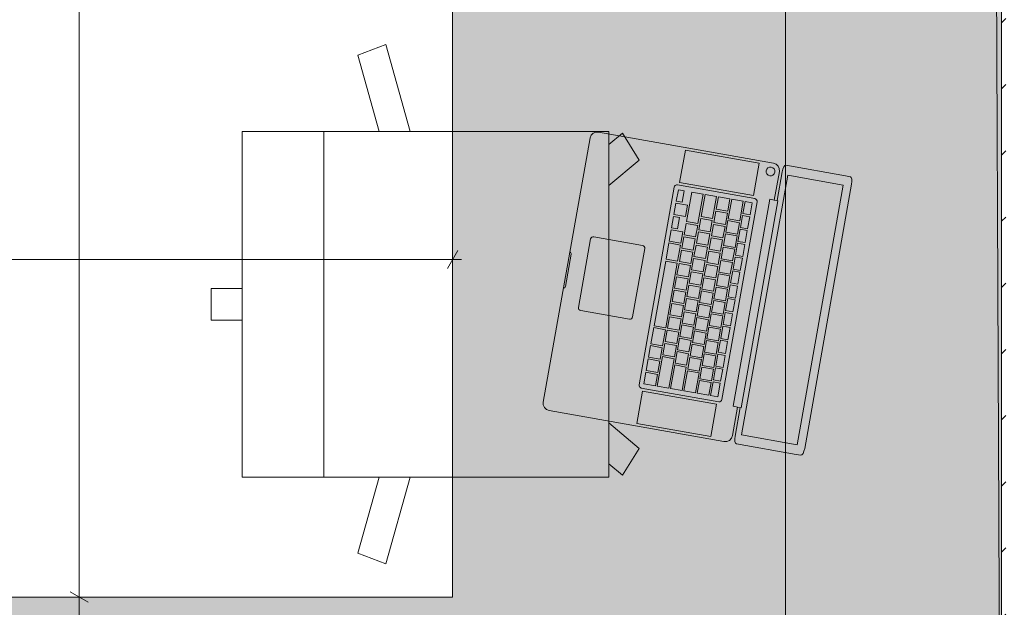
# Model space of a CAD drawing. Header units: millimetres. Extents: x -28277 to 305935, y -19284 to 4746.
# Tile 101 of 136: x 42906 to 44273, y -431 to 386. Entities that reach past the tile are written whole.
import ezdxf

# ---------------------------------------------------------------- set-up
doc = ezdxf.new("R2010")
doc.units = ezdxf.units.MM
doc.header["$MEASUREMENT"] = 0
doc.linetypes.add('Wipeout_Contour', pattern=[1000, 0, -1000])
for name, color, linetype in [('06_COT_Detalls', 7, 'Continuous'), ('Nuevo_08_E_Envans secs', 7, 'Continuous'), ('Nuevo_09_EI_Mobiliari general', 7, 'Continuous')]:
    doc.layers.add(name, color=color, linetype=linetype)
for name, color, linetype, lineweight in [('06_COT_Detalls_Pluma_Nº__1', 7, 'Continuous', 5), ('Nuevo_08_E_Envans secs_Pluma_Nº__1', 7, 'Continuous', 5), ('Nuevo_09_EI_Mobiliari general_Pluma_Nº__1', 7, 'Continuous', 5)]:
    doc.layers.add(name, color=color, linetype=linetype, lineweight=lineweight)
doc.layers.add('Nuevo_08_E_Envans secs_Pluma_Nº__171', color=171, linetype='Continuous', lineweight=13, true_color=0xaaaaff)
doc.styles.add('Estilo_Generado_2', font='txt')
doc.dimstyles.new('Estilo_Generado__1', dxfattribs={"dimtxt": 50, "dimasz": 19, "dimexe": 0.18, "dimexo": 300, "dimgap": 0, "dimtad": 1, "dimlfac": 0.001, "dimzin": 0, "dimdsep": 46, "dimtxsty": 'Estilo_Generado_2', "dimblk": 'ARROWHEAD_2', "dimblk1": 'ARROWHEAD_2', "dimblk2": 'ARROWHEAD_2', "dimcen": 0.09, "dimclrd": 7, "dimclre": 7, "dimclrt": 7, "dimadec": 0, "dimazin": 0, "dimtfac": 1, "dimtdec": 4, "dimtmove": 0, "dimatfit": 3, "dimfxl": 0, "dimtolj": 1, "dimtzin": 0, "dimarcsym": 0})
doc.dimstyles.new('Estilo_Generado__2', dxfattribs={"dimtxt": 50, "dimasz": 19, "dimexe": 0.18, "dimexo": 300, "dimgap": 0, "dimtad": 1, "dimtih": 1, "dimtoh": 1, "dimlfac": 0.001, "dimzin": 0, "dimdsep": 46, "dimtxsty": 'Estilo_Generado_2', "dimblk": 'ARROWHEAD_2', "dimblk1": 'ARROWHEAD_2', "dimblk2": 'ARROWHEAD_2', "dimcen": 0.09, "dimclrd": 7, "dimclre": 7, "dimclrt": 7, "dimadec": 0, "dimazin": 0, "dimtfac": 1, "dimtdec": 4, "dimtmove": 0, "dimatfit": 3, "dimfxl": 0, "dimtolj": 1, "dimtzin": 0, "dimarcsym": 0})

# ---------------------------------------------------------------- blocks, each defined once
blk = doc.blocks.new('Silla Oficina 04 27')
at = {"layer": 'Nuevo_09_EI_Mobiliari general_Pluma_Nº__1', "color": 7, "linetype": 'Continuous', "lineweight": 5}
for p, q in [((335.5, 589.5), (335.5, 546.8)), ((335.5, 589.5), (379.5, 589.5)), ((379.5, 589.5), (379.5, 546.8)), ((597.6, 546.8), (117.3, 546.8)), ((117.3, 546.8), (117.3, 37.5)), ((117.3, 546.8), (117.3, 37.5)), ((597.6, 546.8), (597.6, 37.5)), ((597.6, 37.5), (597.6, 546.8)), ((597.6, 546.8), (597.6, 37.5)), ((117.3, 433.1), (597.6, 433.1)), ((-3.2, 347.1), (11.5, 386.1)), ((11.5, 386.1), (117.3, 356.4)), ((703.4, 386.1), (597.6, 356.4)), ((718.1, 347.1), (703.4, 386.1)), ((117.3, 313.2), (-3.2, 347.1)), ((597.6, 313.2), (718.1, 347.1)), ((117.3, 37.5), (597.6, 37.5)), ((119.9, 18.7), (135.6, 37.5)), ((157.3, -4.7), (192.7, 37.5)), ((557.7, -4.7), (522.2, 37.5)), ((595, 18.7), (579.3, 37.5)), ((119.9, 18.7), (157.3, -4.7)), ((595, 18.7), (557.7, -4.7))]:
    blk.add_line(p, q, dxfattribs=at)
blk = doc.blocks.new('Forjado_7_1', base_point=(39257.9, 1517.5))
at = {"layer": 'Nuevo_09_EI_Mobiliari general', "linetype": 'Continuous', "lineweight": 0, "true_color": 0xffffff}
blk.add_hatch(color=7, dxfattribs=at).paths.add_polyline_path([(39257.9, 1517.5), (39257.9, -1166.4), (44268.5, -1166.4), (44256.8, 1517.5), (43506.5, 1517.5), (43506.5, -416.4), (40007.9, -416.4), (40007.9, 1517.5)])
at = {"layer": 'Nuevo_09_EI_Mobiliari general_Pluma_Nº__1', "color": 7, "linetype": 'Continuous', "lineweight": 5, "flags": 128}
blk.add_lwpolyline([(39257.9, 1517.5), (39257.9, -1166.4), (44268.5, -1166.4), (44256.8, 1517.5), (43506.5, 1517.5), (43506.5, -416.4), (40007.9, -416.4), (40007.9, 1517.5)], close=True, dxfattribs=at)
blk = doc.blocks.new('Muro_21_1', base_point=(44402.5, -1166.4))
at = {"color": 254, "linetype": 'Wipeout_Contour', "lineweight": 0, "ltscale": 177168.78983}
blk.add_wipeout([(44268.5, 1517.5), (44268.5, -1166.4), (44274.5, -1166.4), (44274.5, 1517.5)], dxfattribs=at).dxf.layer = 'Nuevo_08_E_Envans secs'
at = {"layer": 'Nuevo_08_E_Envans secs_Pluma_Nº__171', "linetype": 'Continuous', "lineweight": 13, "true_color": 0xaaaaff}
h = blk.add_hatch(dxfattribs=at)
h.set_pattern_fill('Panellat_HPL_0001', color=161, style=0, pattern_type=2)
h.set_pattern_definition([(45, (55248.37, -37.4), (-91.9239, 91.9239), [97.5, -32.5]), (45, (55248.37, 54.52), (-91.9239, 91.9239), [97.5, -32.5])])
h.paths.add_polyline_path([(44268.5, 1517.5), (44268.5, -1166.4), (44274.5, -1166.4), (44274.5, 1517.5)])
at = {"layer": 'Nuevo_08_E_Envans secs_Pluma_Nº__1', "color": 7, "linetype": 'Continuous', "lineweight": 5, "flags": 128}
blk.add_lwpolyline([(44268.5, 1517.5), (44268.5, -1166.4)], dxfattribs=at)
blk = doc.blocks.new('*D152', base_point=(55248.4, -37.4))
at = {"layer": '06_COT_Detalls_Pluma_Nº__1', "color": 7, "linetype": 'Continuous', "lineweight": 5}
for p, q in [((40007.9, -116.4), (40007.9, 71.2)), ((43506.5, -116.4), (43506.5, 71.2)), ((40015.2, 64.9), (40000.7, 39.9)), ((43499.3, 39.9), (43513.7, 64.9)), ((39995.7, 52.4), (40007.9, 52.4)), ((40007.9, 52.4), (43506.5, 52.4)), ((43506.5, 52.4), (43518.7, 52.4))]:
    blk.add_line(p, q, dxfattribs=at)
at = {"layer": '06_COT_Detalls_Pluma_Nº__1', "color": 7, "lineweight": 5, "insert": (41708.2, 62.4), "char_height": 50, "attachment_point": 7, "style": 'Estilo_Generado_2'}
blk.add_mtext('\\A1;{\\pql;\\fGotham Book|b0|i0|c0|p0;\\W1.000000;3,5}', dxfattribs=at)
blk = doc.blocks.new('ARROWHEAD_2')
at = {"color": 0, "linetype": 'Continuous', "lineweight": 0}
for p, q in [((0, 0), (-1, 0)), ((-0.378, -0.655), (0.378, 0.655))]:
    blk.add_line(p, q, dxfattribs=at)
blk = doc.blocks.new('*D153', base_point=(55248.4, -37.4))
at = {"layer": '06_COT_Detalls_Pluma_Nº__1', "color": 7, "linetype": 'Continuous', "lineweight": 5}
for p, q in [((42975.7, -409.2), (43000.7, -423.6)), ((42988.2, -1166.4), (42988.2, -416.4)), ((42975.7, -1159.2), (43000.7, -1173.6)), ((43007, -1166.4), (42969.5, -1166.4)), ((42988.2, -1178.6), (42988.2, -1166.4))]:
    blk.add_line(p, q, dxfattribs=at)
at = {"layer": '06_COT_Detalls_Pluma_Nº__1', "color": 7, "lineweight": 5, "insert": (42978.2, -860.1), "char_height": 50, "attachment_point": 7, "rotation": 90, "style": 'Estilo_Generado_2'}
blk.add_mtext('\\A1;{\\pql;\\fGotham Book|b0|i0|c0|p0;\\W1.000000;0,75}', dxfattribs=at)
blk = doc.blocks.new('*D154', base_point=(55248.4, -37.4))
at = {"layer": '06_COT_Detalls_Pluma_Nº__1', "color": 7, "linetype": 'Continuous', "lineweight": 5}
for p, q in [((43206.5, 1517.5), (42969.5, 1517.5)), ((43000.7, 1510.2), (42975.7, 1524.7)), ((42988.2, 1517.5), (42988.2, 1529.7)), ((42988.2, -416.4), (42988.2, 1517.5)), ((42975.7, -409.2), (43000.7, -423.6)), ((43206.5, -416.4), (42969.5, -416.4)), ((42988.2, -1166.4), (42988.2, -416.4))]:
    blk.add_line(p, q, dxfattribs=at)
at = {"layer": '06_COT_Detalls_Pluma_Nº__1', "color": 7, "lineweight": 5, "insert": (42978.2, 481.8), "char_height": 50, "attachment_point": 7, "rotation": 90, "style": 'Estilo_Generado_2'}
blk.add_mtext('\\A1;{\\pql;\\fGotham Book|b0|i0|c0|p0;\\W1.000000;1,93}', dxfattribs=at)
blk = doc.blocks.new('MacBook 27')
at = {"layer": 'Nuevo_09_EI_Mobiliari general_Pluma_Nº__1', "color": 7, "linetype": 'Continuous', "lineweight": 5}
for p, q in [((0, 365.3), (0.8, 366.6)), ((0, 358.6), (0, 365.3)), ((0, 274.3), (0, 358.6)), ((0.8, 366.6), (3, 367.8)), ((3, 367.8), (6.3, 368.5)), ((6.3, 368.5), (10.2, 368.8)), ((10.2, 368.8), (382.8, 368.8)), ((13.3, 357.5), (379.6, 357.5)), ((13.3, 279.3), (13.3, 357.5)), ((379.6, 357.5), (379.6, 279.3)), ((382.8, 368.8), (386.7, 368.5)), ((386.7, 368.5), (390, 367.8)), ((390, 367.8), (392.2, 366.6)), ((392.2, 366.6), (392.9, 365.3)), ((392.9, 365.3), (392.9, 358.6)), ((392.9, 358.6), (392.9, 274.3)), ((0.8, 272.9), (0, 274.3)), ((379.6, 279.3), (13.3, 279.3)), ((392.9, 274.3), (392.2, 272.9)), ((0.8, 260.7), (0, 256.8)), ((3, 271.8), (0.8, 272.9)), ((3, 264), (0.8, 260.7)), ((6.3, 271.1), (3, 271.8)), ((6.3, 266.2), (3, 264)), ((10.2, 270.8), (6.3, 271.1)), ((10.2, 267), (6.3, 266.2)), ((50.4, 270.8), (10.2, 270.8)), ((50.4, 267), (10.2, 267)), ((50.4, 271.9), (342.5, 271.9)), ((50.4, 267), (50.4, 271.9)), ((50.4, 260.6), (50.4, 267)), ((342.5, 260.6), (50.4, 260.6)), ((342.5, 267), (342.5, 271.9)), ((382.8, 270.8), (342.5, 270.8)), ((382.8, 267), (342.5, 267)), ((342.5, 267), (342.5, 260.6)), ((378.4, 260.4), (376.4, 259.1)), ((380.7, 260.9), (378.4, 260.4)), ((383.1, 260.4), (380.7, 260.9)), ((386.7, 271.1), (382.8, 270.8)), ((386.7, 266.2), (382.8, 267)), ((385.1, 259.1), (383.1, 260.4)), ((390, 271.8), (386.7, 271.1)), ((390, 264), (386.7, 266.2)), ((392.2, 272.9), (390, 271.8)), ((392.2, 260.7), (390, 264)), ((392.9, 256.8), (392.2, 260.7)), ((0, 256.8), (0, 10.2)), ((375.1, 257.1), (374.6, 254.8)), ((374.6, 254.8), (375.1, 252.4)), ((376.4, 259.1), (375.1, 257.1)), ((375.1, 252.4), (376.4, 250.5)), ((376.4, 250.5), (378.4, 249.1)), ((378.4, 249.1), (380.7, 248.7)), ((380.7, 248.7), (383.1, 249.1)), ((383.1, 249.1), (385.1, 250.5)), ((386.4, 257.1), (385.1, 259.1)), ((385.1, 250.5), (386.4, 252.4)), ((386.8, 254.8), (386.4, 257.1)), ((386.4, 252.4), (386.8, 254.8)), ((392.9, 10.2), (392.9, 256.8)), ((49.4, 237.5), (3.8, 237.5)), ((3.8, 237.5), (3.8, 133.3)), ((49.4, 133.3), (49.4, 237.5)), ((53.5, 241.5), (53.2, 240)), ((53.2, 240), (53.2, 130.8)), ((54.3, 242.7), (53.5, 241.5)), ((55.6, 243.5), (54.3, 242.7)), ((57, 243.8), (55.6, 243.5)), ((335.9, 243.8), (57, 243.8)), ((59.6, 237.5), (59.6, 227.3)), ((79.1, 237.5), (59.6, 237.5)), ((79.1, 227.3), (79.1, 237.5)), ((98.7, 237.5), (81.7, 237.5)), ((81.7, 237.5), (81.7, 227.3)), ((98.7, 227.3), (98.7, 237.5)), ((101.2, 237.5), (101.2, 227.3)), ((118.2, 237.5), (101.2, 237.5)), ((118.2, 227.3), (118.2, 237.5)), ((137.8, 237.5), (120.8, 237.5)), ((120.8, 237.5), (120.8, 227.3)), ((137.8, 227.3), (137.8, 237.5)), ((140.3, 237.5), (140.3, 227.3)), ((157.4, 237.5), (140.3, 237.5)), ((157.4, 227.3), (157.4, 237.5)), ((159.9, 237.5), (159.9, 227.3)), ((176.9, 237.5), (159.9, 237.5)), ((176.9, 227.3), (176.9, 237.5)), ((179.5, 237.5), (179.5, 227.3)), ((196.5, 237.5), (179.5, 237.5)), ((196.5, 227.3), (196.5, 237.5)), ((216, 237.5), (199, 237.5)), ((199, 237.5), (199, 227.3)), ((216, 227.3), (216, 237.5)), ((218.6, 237.5), (218.6, 227.3)), ((235.6, 237.5), (218.6, 237.5)), ((235.6, 227.3), (235.6, 237.5)), ((255.1, 237.5), (238.1, 237.5)), ((238.1, 237.5), (238.1, 227.3)), ((255.1, 227.3), (255.1, 237.5)), ((274.7, 237.5), (257.7, 237.5)), ((257.7, 237.5), (257.7, 227.3)), ((274.7, 227.3), (274.7, 237.5)), ((277.2, 237.5), (277.2, 227.3)), ((294.3, 237.5), (277.2, 237.5)), ((294.3, 227.3), (294.3, 237.5)), ((296.8, 237.5), (296.8, 227.3)), ((313.8, 237.5), (296.8, 237.5)), ((313.8, 227.3), (313.8, 237.5)), ((316.4, 237.5), (316.4, 227.3)), ((333.4, 237.5), (316.4, 237.5)), ((333.4, 227.3), (333.4, 237.5)), ((337.4, 243.5), (335.9, 243.8)), ((338.6, 242.7), (337.4, 243.5)), ((339.4, 241.5), (338.6, 242.7)), ((339.7, 240), (339.4, 241.5)), ((339.7, 130.8), (339.7, 240)), ((343.5, 133.3), (343.5, 237.5)), ((343.5, 237.5), (389.1, 237.5)), ((389.1, 237.5), (389.1, 133.3)), ((59.6, 227.3), (79.1, 227.3)), ((59.6, 224.8), (59.6, 208.5)), ((77.6, 224.8), (59.6, 224.8)), ((77.6, 208.5), (77.6, 224.8)), ((96.4, 224.8), (80.1, 224.8)), ((80.1, 224.8), (80.1, 208.5)), ((81.7, 227.3), (98.7, 227.3)), ((96.4, 208.5), (96.4, 224.8)), ((115.2, 224.8), (98.9, 224.8)), ((98.9, 224.8), (98.9, 208.5)), ((101.2, 227.3), (118.2, 227.3)), ((115.2, 208.5), (115.2, 224.8)), ((134, 224.8), (117.7, 224.8)), ((117.7, 224.8), (117.7, 208.5)), ((120.8, 227.3), (137.8, 227.3)), ((134, 208.5), (134, 224.8)), ((152.8, 224.8), (136.5, 224.8)), ((136.5, 224.8), (136.5, 208.5)), ((140.3, 227.3), (157.4, 227.3)), ((152.8, 208.5), (152.8, 224.8)), ((171.6, 224.8), (155.3, 224.8)), ((155.3, 224.8), (155.3, 208.5)), ((159.9, 227.3), (176.9, 227.3)), ((171.6, 208.5), (171.6, 224.8)), ((190.4, 224.8), (174.1, 224.8)), ((174.1, 224.8), (174.1, 208.5)), ((179.5, 227.3), (196.5, 227.3)), ((190.4, 208.5), (190.4, 224.8)), ((209.2, 224.8), (192.9, 224.8)), ((192.9, 224.8), (192.9, 208.5)), ((199, 227.3), (216, 227.3)), ((209.2, 208.5), (209.2, 224.8)), ((211.7, 224.8), (211.7, 208.5)), ((228, 224.8), (211.7, 224.8)), ((218.6, 227.3), (235.6, 227.3)), ((228, 208.5), (228, 224.8)), ((246.8, 224.8), (230.5, 224.8)), ((230.5, 224.8), (230.5, 208.5)), ((238.1, 227.3), (255.1, 227.3)), ((246.8, 208.5), (246.8, 224.8)), ((249.3, 224.8), (249.3, 208.5)), ((265.6, 224.8), (249.3, 224.8)), ((257.7, 227.3), (274.7, 227.3)), ((265.6, 208.5), (265.6, 224.8)), ((284.4, 224.8), (268.1, 224.8)), ((268.1, 224.8), (268.1, 208.5)), ((277.2, 227.3), (294.3, 227.3)), ((284.4, 208.5), (284.4, 224.8)), ((303.1, 224.8), (286.9, 224.8)), ((286.9, 224.8), (286.9, 208.5)), ((296.8, 227.3), (313.8, 227.3)), ((303.1, 208.5), (303.1, 224.8)), ((305.7, 224.8), (305.7, 208.5)), ((333.4, 224.8), (305.7, 224.8)), ((316.4, 227.3), (333.4, 227.3)), ((333.4, 208.5), (333.4, 224.8)), ((59.6, 208.5), (77.6, 208.5)), ((59.6, 206), (59.6, 189.7)), ((87.8, 206), (59.6, 206)), ((80.1, 208.5), (96.4, 208.5)), ((87.8, 189.7), (87.8, 206)), ((106.6, 206), (90.3, 206)), ((90.3, 206), (90.3, 189.7)), ((98.9, 208.5), (115.2, 208.5)), ((106.6, 189.7), (106.6, 206)), ((109.1, 206), (109.1, 189.7)), ((125.3, 206), (109.1, 206)), ((117.7, 208.5), (134, 208.5)), ((125.3, 189.7), (125.3, 206)), ((144.1, 206), (127.9, 206)), ((127.9, 206), (127.9, 189.7)), ((136.5, 208.5), (152.8, 208.5)), ((144.1, 189.7), (144.1, 206)), ((162.9, 206), (146.7, 206)), ((146.7, 206), (146.7, 189.7)), ((155.3, 208.5), (171.6, 208.5)), ((162.9, 189.7), (162.9, 206)), ((181.7, 206), (165.5, 206)), ((165.5, 206), (165.5, 189.7)), ((174.1, 208.5), (190.4, 208.5)), ((181.7, 189.7), (181.7, 206)), ((200.5, 206), (184.3, 206)), ((184.3, 206), (184.3, 189.7)), ((192.9, 208.5), (209.2, 208.5)), ((200.5, 189.7), (200.5, 206)), ((219.3, 206), (203.1, 206)), ((203.1, 206), (203.1, 189.7)), ((211.7, 208.5), (228, 208.5)), ((219.3, 189.7), (219.3, 206)), ((238.1, 206), (221.9, 206)), ((221.9, 206), (221.9, 189.7)), ((230.5, 208.5), (246.8, 208.5)), ((238.1, 189.7), (238.1, 206)), ((256.9, 206), (240.7, 206)), ((240.7, 206), (240.7, 189.7)), ((249.3, 208.5), (265.6, 208.5)), ((256.9, 189.7), (256.9, 206)), ((275.7, 206), (259.5, 206)), ((259.5, 206), (259.5, 189.7)), ((268.1, 208.5), (284.4, 208.5)), ((275.7, 189.7), (275.7, 206)), ((294.5, 206), (278.3, 206)), ((278.3, 206), (278.3, 189.7)), ((286.9, 208.5), (303.1, 208.5)), ((294.5, 189.7), (294.5, 206)), ((297.1, 206), (297.1, 189.7)), ((313.3, 206), (297.1, 206)), ((305.7, 208.5), (333.4, 208.5)), ((313.3, 189.7), (313.3, 206)), ((315.8, 206), (315.8, 189.7)), ((333.4, 206), (315.8, 206)), ((333.4, 189.7), (333.4, 206)), ((59.6, 189.7), (87.8, 189.7)), ((59.6, 187.2), (59.6, 170.9)), ((92.8, 187.2), (59.6, 187.2)), ((90.3, 189.7), (106.6, 189.7)), ((92.8, 170.9), (92.8, 187.2)), ((95.4, 187.2), (95.4, 170.9)), ((111.6, 187.2), (95.4, 187.2)), ((109.1, 189.7), (125.3, 189.7)), ((111.6, 170.9), (111.6, 187.2)), ((130.4, 187.2), (114.2, 187.2)), ((114.2, 187.2), (114.2, 170.9)), ((127.9, 189.7), (144.1, 189.7)), ((130.4, 170.9), (130.4, 187.2)), ((149.2, 187.2), (133, 187.2)), ((133, 187.2), (133, 170.9)), ((146.7, 189.7), (162.9, 189.7)), ((149.2, 170.9), (149.2, 187.2)), ((168, 187.2), (151.8, 187.2)), ((151.8, 187.2), (151.8, 170.9)), ((165.5, 189.7), (181.7, 189.7)), ((168, 170.9), (168, 187.2)), ((170.6, 187.2), (170.6, 170.9)), ((186.8, 187.2), (170.6, 187.2)), ((184.3, 189.7), (200.5, 189.7)), ((186.8, 170.9), (186.8, 187.2)), ((205.6, 187.2), (189.4, 187.2)), ((189.4, 187.2), (189.4, 170.9)), ((203.1, 189.7), (219.3, 189.7)), ((205.6, 170.9), (205.6, 187.2)), ((224.4, 187.2), (208.2, 187.2)), ((208.2, 187.2), (208.2, 170.9)), ((221.9, 189.7), (238.1, 189.7)), ((224.4, 170.9), (224.4, 187.2)), ((243.2, 187.2), (226.9, 187.2)), ((226.9, 187.2), (226.9, 170.9)), ((240.7, 189.7), (256.9, 189.7)), ((243.2, 170.9), (243.2, 187.2)), ((262, 187.2), (245.7, 187.2)), ((245.7, 187.2), (245.7, 170.9)), ((259.5, 189.7), (275.7, 189.7)), ((262, 170.9), (262, 187.2)), ((280.8, 187.2), (264.5, 187.2)), ((264.5, 187.2), (264.5, 170.9)), ((278.3, 189.7), (294.5, 189.7)), ((280.8, 170.9), (280.8, 187.2)), ((299.6, 187.2), (283.3, 187.2)), ((283.3, 187.2), (283.3, 170.9)), ((297.1, 189.7), (313.3, 189.7)), ((299.6, 170.9), (299.6, 187.2)), ((302.1, 187.2), (302.1, 170.9)), ((333.4, 187.2), (302.1, 187.2)), ((315.8, 189.7), (333.4, 189.7)), ((333.4, 170.9), (333.4, 187.2)), ((59.6, 170.9), (92.8, 170.9)), ((59.6, 168.4), (59.6, 152.1)), ((101.2, 168.4), (59.6, 168.4)), ((95.4, 170.9), (111.6, 170.9)), ((101.2, 152.1), (101.2, 168.4)), ((120, 168.4), (103.8, 168.4)), ((103.8, 168.4), (103.8, 152.1)), ((114.2, 170.9), (130.4, 170.9)), ((120, 152.1), (120, 168.4)), ((138.8, 168.4), (122.6, 168.4)), ((122.6, 168.4), (122.6, 152.1)), ((133, 170.9), (149.2, 170.9)), ((138.8, 152.1), (138.8, 168.4)), ((141.4, 168.4), (141.4, 152.1)), ((157.6, 168.4), (141.4, 168.4)), ((151.8, 170.9), (168, 170.9)), ((157.6, 152.1), (157.6, 168.4)), ((176.4, 168.4), (160.1, 168.4)), ((160.1, 168.4), (160.1, 152.1)), ((170.6, 170.9), (186.8, 170.9)), ((176.4, 152.1), (176.4, 168.4)), ((195.2, 168.4), (178.9, 168.4)), ((178.9, 168.4), (178.9, 152.1)), ((189.4, 170.9), (205.6, 170.9)), ((195.2, 152.1), (195.2, 168.4)), ((214, 168.4), (197.7, 168.4)), ((197.7, 168.4), (197.7, 152.1)), ((208.2, 170.9), (224.4, 170.9)), ((214, 152.1), (214, 168.4)), ((232.8, 168.4), (216.5, 168.4)), ((216.5, 168.4), (216.5, 152.1)), ((226.9, 170.9), (243.2, 170.9)), ((232.8, 152.1), (232.8, 168.4)), ((235.3, 168.4), (235.3, 152.1)), ((251.6, 168.4), (235.3, 168.4)), ((245.7, 170.9), (262, 170.9)), ((251.6, 152.1), (251.6, 168.4)), ((270.4, 168.4), (254.1, 168.4)), ((254.1, 168.4), (254.1, 152.1)), ((264.5, 170.9), (280.8, 170.9)), ((270.4, 152.1), (270.4, 168.4)), ((289.2, 168.4), (272.9, 168.4)), ((272.9, 168.4), (272.9, 152.1)), ((283.3, 170.9), (299.6, 170.9)), ((289.2, 152.1), (289.2, 168.4)), ((291.7, 168.4), (291.7, 152.1)), ((333.4, 168.4), (291.7, 168.4)), ((302.1, 170.9), (333.4, 170.9)), ((333.4, 152.1), (333.4, 168.4)), ((59.6, 152.1), (101.2, 152.1)), ((103.8, 152.1), (120, 152.1)), ((122.6, 152.1), (138.8, 152.1)), ((141.4, 152.1), (157.6, 152.1)), ((160.1, 152.1), (176.4, 152.1)), ((178.9, 152.1), (195.2, 152.1)), ((197.7, 152.1), (214, 152.1)), ((216.5, 152.1), (232.8, 152.1)), ((235.3, 152.1), (251.6, 152.1)), ((254.1, 152.1), (270.4, 152.1)), ((272.9, 152.1), (289.2, 152.1)), ((291.7, 152.1), (333.4, 152.1)), ((75.8, 149.6), (59.6, 149.6)), ((59.6, 149.6), (59.6, 133.3)), ((75.8, 133.3), (75.8, 149.6)), ((94.6, 149.6), (78.4, 149.6)), ((78.4, 149.6), (78.4, 133.3)), ((94.6, 133.3), (94.6, 149.6)), ((113.4, 149.6), (97.2, 149.6)), ((97.2, 149.6), (97.2, 133.3)), ((113.4, 133.3), (113.4, 149.6)), ((116, 149.6), (116, 133.3)), ((138.8, 149.6), (116, 149.6)), ((138.8, 133.3), (138.8, 149.6)), ((232.8, 149.6), (141.4, 149.6)), ((141.4, 149.6), (141.4, 133.3)), ((232.8, 133.3), (232.8, 149.6)), ((258.2, 149.6), (235.3, 149.6)), ((235.3, 149.6), (235.3, 133.3)), ((258.2, 133.3), (258.2, 149.6)), ((277, 149.6), (260.7, 149.6)), ((260.7, 149.6), (260.7, 133.3)), ((277, 133.3), (277, 149.6)), ((295.8, 141.5), (279.5, 141.5)), ((279.5, 141.5), (279.5, 133.3)), ((295.8, 133.3), (295.8, 141.5)), ((298.3, 149.6), (298.3, 133.3)), ((314.6, 149.6), (298.3, 149.6)), ((314.6, 133.3), (314.6, 149.6)), ((333.4, 141.5), (317.1, 141.5)), ((317.1, 141.5), (317.1, 133.3)), ((333.4, 133.3), (333.4, 141.5)), ((3.8, 133.3), (49.4, 133.3)), ((53.2, 130.8), (53.5, 129.4)), ((53.5, 129.4), (54.3, 128.1)), ((54.3, 128.1), (55.6, 127.3)), ((55.6, 127.3), (57, 127)), ((57, 127), (335.9, 127)), ((59.6, 133.3), (75.8, 133.3)), ((78.4, 133.3), (94.6, 133.3)), ((97.2, 133.3), (113.4, 133.3)), ((116, 133.3), (138.8, 133.3)), ((141.4, 133.3), (232.8, 133.3)), ((235.3, 133.3), (258.2, 133.3)), ((260.7, 133.3), (277, 133.3)), ((279.5, 133.3), (295.8, 133.3)), ((298.3, 133.3), (314.6, 133.3)), ((317.1, 133.3), (333.4, 133.3)), ((335.9, 127), (337.4, 127.3)), ((337.4, 127.3), (338.6, 128.1)), ((338.6, 128.1), (339.4, 129.4)), ((339.4, 129.4), (339.7, 130.8)), ((389.1, 133.3), (343.5, 133.3)), ((144.7, 99.2), (144.4, 97.8)), ((144.4, 97.8), (144.4, 29.2)), ((145.5, 100.5), (144.7, 99.2)), ((146.8, 101.3), (145.5, 100.5)), ((148.2, 101.6), (146.8, 101.3)), ((244.7, 101.6), (148.2, 101.6)), ((246.2, 101.3), (244.7, 101.6)), ((247.4, 100.5), (246.2, 101.3)), ((248.2, 99.2), (247.4, 100.5)), ((248.5, 97.8), (248.2, 99.2)), ((248.5, 29.2), (248.5, 97.8)), ((144.4, 29.2), (144.7, 27.8)), ((144.7, 27.8), (145.5, 26.5)), ((247.4, 26.5), (248.2, 27.8)), ((248.2, 27.8), (248.5, 29.2)), ((145.5, 26.5), (146.8, 25.7)), ((146.8, 25.7), (148.2, 25.4)), ((148.2, 25.4), (244.7, 25.4)), ((244.7, 25.4), (246.2, 25.7)), ((246.2, 25.7), (247.4, 26.5)), ((0, 10.2), (0.8, 6.3)), ((0.8, 6.3), (3, 3)), ((3, 3), (6.3, 0.8)), ((6.3, 0.8), (10.2, 0)), ((10.2, 0), (382.8, 0)), ((171.3, 0.9), (171.1, 0)), ((171.8, 1.7), (171.3, 0.9)), ((172.6, 2.3), (171.8, 1.7)), ((173.6, 2.5), (172.6, 2.3)), ((219.3, 2.5), (173.6, 2.5)), ((220.3, 2.3), (219.3, 2.5)), ((221.1, 1.7), (220.3, 2.3)), ((221.7, 0.9), (221.1, 1.7)), ((221.9, 0), (221.7, 0.9)), ((382.8, 0), (386.7, 0.8)), ((386.7, 0.8), (390, 3)), ((390, 3), (392.2, 6.3)), ((392.2, 6.3), (392.9, 10.2))]:
    blk.add_line(p, q, dxfattribs=at)
blk = doc.blocks.new('Forjado_9_1', base_point=(44268.5, -1166.4))
at = {"layer": 'Nuevo_09_EI_Mobiliari general', "linetype": 'Continuous', "lineweight": 0, "true_color": 0xffffff}
blk.add_hatch(color=7, dxfattribs=at).paths.add_polyline_path([(44268.5, -1166.4), (44268.5, 1517.5), (43968.5, 1517.5), (43968.5, -866.4), (42312.4, -866.4), (42312.4, -1166.4)])
at = {"layer": 'Nuevo_09_EI_Mobiliari general_Pluma_Nº__1', "color": 7, "linetype": 'Continuous', "lineweight": 5, "flags": 128}
blk.add_lwpolyline([(44268.5, -1166.4), (44268.5, 1517.5), (43968.5, 1517.5), (43968.5, -866.4), (42312.4, -866.4), (42312.4, -1166.4)], close=True, dxfattribs=at)

msp = doc.modelspace()

# ---------------------------------------------------------------- block references
at = {"layer": 'Nuevo_09_EI_Mobiliari general', "color": 7, "linetype": 'Continuous', "lineweight": 5}
msp.add_blockref('Forjado_7_1', (39257.934, 1517.453), dxfattribs=at)
at = {"layer": 'Nuevo_09_EI_Mobiliari general', "color": 252, "linetype": 'Continuous', "lineweight": 5, "xscale": -0.9999999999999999, "zscale": 1000, "rotation": 259.9383253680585}
msp.add_blockref('MacBook 27', (43630.485, -155.509), dxfattribs=at)
at = {"layer": 'Nuevo_09_EI_Mobiliari general_Pluma_Nº__1', "color": 7, "linetype": 'Continuous', "lineweight": 5, "zscale": 1000, "rotation": 90}
msp.add_blockref('Silla Oficina 04 27', (43761.05, -367.082), dxfattribs=at)

# ---------------------------------------------------------------- dimensions: what is measured, and where the dimension line sits
at = {"layer": '06_COT_Detalls', "color": 7, "linetype": 'Continuous', "lineweight": 5}
for base, p1, p2, picture, middle in [((42988.208, 1517.453), (43506.517, -416.376), (43506.517, 1517.453), '*D154', (42953.208, 546.575)), ((42988.208, -416.376), (43290.476, -1166.376), (43506.517, -416.376), '*D153', (42953.208, -795.339))]:
    dim = msp.add_linear_dim(base=base, p1=p1, p2=p2, angle=90, dimstyle='Estilo_Generado__1', dxfattribs=at)
    dim.commit()
    dim.dimension.update_dxf_attribs({"geometry": picture, "text_midpoint": middle, "dimtype": 160, "text_rotation": 90})
dim = msp.add_linear_dim(base=(43506.517, 52.431), p1=(40007.934, -416.376), p2=(43506.517, -416.376), dimstyle='Estilo_Generado__2', dxfattribs=at)
dim.commit()
dim.dimension.update_dxf_attribs({"geometry": '*D152', "text_midpoint": (41753.865, 87.431), "dimtype": 160})

# ---------------------------------------------------------------- next in the draw order: block references
at = {"layer": 'Nuevo_08_E_Envans secs', "color": 7, "lineweight": 20}
msp.add_blockref('Muro_21_1', (44402.517, -1166.376), dxfattribs=at)

# ---------------------------------------------------------------- next in the draw order: block references
at = {"layer": 'Nuevo_09_EI_Mobiliari general', "color": 7, "linetype": 'Continuous', "lineweight": 5}
msp.add_blockref('Forjado_9_1', (44268.517, -1166.376), dxfattribs=at)

doc.saveas('drawing.dxf')
